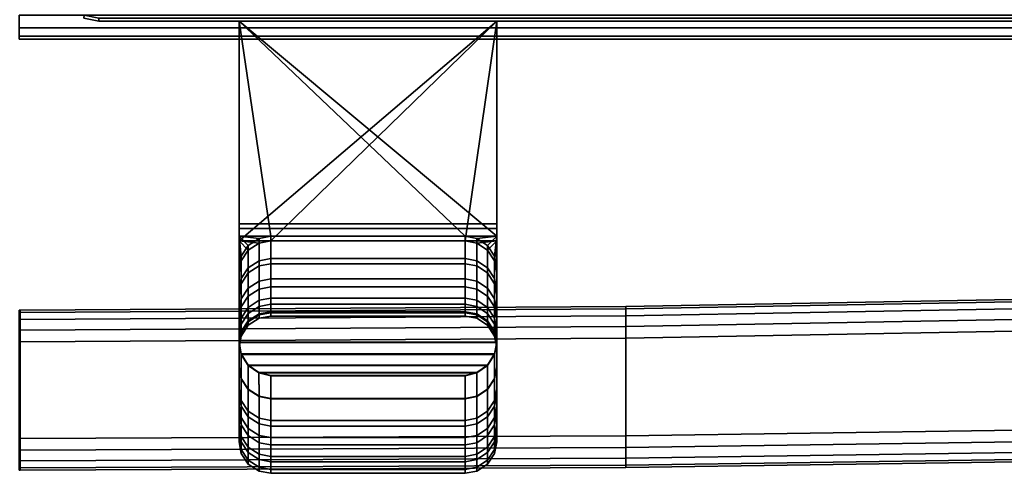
# Model space of a CAD drawing. Extents: x -17.9 to 17.9, y -15.4 to 14.9.
# Tile 6 of 9: x 0 to 4.8, y -15.4 to -13.2. Entities that reach past the tile are written whole.
import ezdxf

# ---------------------------------------------------------------- set-up
doc = ezdxf.new("R2010")
doc.units = 0
doc.linetypes.add('SOLIDLINE', pattern=[0])
for name, color, linetype in [('BSH_B36CT80SNB_SYMBOL___Doors', 7, 'SOLIDLINE'), ('BSH_B36CT80SNB_SYMBOL___Drawer', 7, 'SOLIDLINE'), ('BSH_B36CT80SNB_SYMBOL___Handle', 7, 'SOLIDLINE'), ('BSH_B36CT80SNB_SYMBOL___Handle_', 7, 'SOLIDLINE')]:
    doc.layers.add(name, color=color, linetype=linetype)

msp = doc.modelspace()

# ---------------------------------------------------------------- linework, layer by layer
at = {"layer": 'BSH_B36CT80SNB_SYMBOL___Doors', "color": 7}
for points in [[(0.317522, -13.175, 71.7809), (0.315946, -13.1891, 71.7093), (0.389134, -13.2037, 71.7093), (0.389134, -13.1891, 71.7825)], [(0.317522, -13.175, 27.5012), (0.389134, -13.1891, 27.4997), (0.389134, -13.2037, 27.5728), (0.315946, -13.1891, 27.5728)], [(0.389134, -13.2037, 71.7093), (0.315946, -13.1891, 71.7093), (0.315946, -13.1891, 27.5728), (0.389134, -13.2037, 27.5728)], [(17.7291, -13.1891, 27.4997), (17.7291, -13.2037, 27.5728), (0.389134, -13.2037, 27.5728), (0.389134, -13.1891, 27.4997)], [(0.389134, -13.1891, 71.7825), (0.389134, -13.2037, 71.7093), (17.7291, -13.2037, 71.7093), (17.7291, -13.1891, 71.7825)], [(17.7291, -13.2037, 27.5728), (17.7291, -13.2037, 71.7093), (0.389134, -13.2037, 71.7093), (0.389134, -13.2037, 27.5728)]]:
    msp.add_3dface(points, dxfattribs=at)
at = {"layer": 'BSH_B36CT80SNB_SYMBOL___Drawer', "color": 7}
for points in [[(-0.000751, -13.2356, 1.23129), (-0.000751, -13.1735, 1.18983), (17.7291, -13.1735, 1.18983), (17.7291, -13.2356, 1.23129)], [(-0.000751, -13.2356, 26.8263), (17.7291, -13.2356, 26.8263), (17.7291, -13.1735, 26.8678), (-0.000751, -13.1735, 26.8678)], [(-0.000751, -13.277, 1.29333), (-0.000751, -13.2356, 1.23129), (17.7291, -13.2356, 1.23129), (17.7291, -13.277, 1.29333)], [(-0.000751, -13.277, 26.7643), (17.7291, -13.277, 26.7643), (17.7291, -13.2356, 26.8263), (-0.000751, -13.2356, 26.8263)], [(-0.000751, -13.2916, 1.36652), (-0.000751, -13.277, 1.29333), (17.7291, -13.277, 1.29333), (17.7291, -13.2916, 1.36652)], [(-0.000751, -13.2916, 26.6911), (17.7291, -13.2916, 26.6911), (17.7291, -13.277, 26.7643), (-0.000751, -13.277, 26.7643)], [(17.7291, -13.2916, 1.36652), (13.647, -13.2916, 24.5729), (-0.000751, -13.2916, 26.6911)], [(-0.000751, -13.2916, 26.6911), (13.647, -13.2916, 24.5729), (13.647, -13.2916, 25.8184)], [(-0.000751, -13.2916, 26.6911), (13.647, -13.2916, 25.8184), (17.7291, -13.2916, 26.6911)], [(-0.000751, -13.2916, 1.36652), (17.7291, -13.2916, 1.36652), (-0.000751, -13.2916, 26.6911)]]:
    msp.add_3dface(points, dxfattribs=at)
at = {"layer": 'BSH_B36CT80SNB_SYMBOL___Handle', "color": 7}
for points in [[(1.07722, -13.2037, 34.238), (1.07722, -14.1979, 34.238), (1.07722, -14.2586, 36.3107), (1.07722, -13.2037, 36.3107)], [(2.34035, -13.2037, 34.238), (2.34035, -14.1979, 34.238), (1.07722, -14.1979, 34.238), (1.07722, -13.2037, 34.238)], [(2.34035, -14.2212, 65.038), (2.34035, -13.2037, 65.038), (1.07722, -13.2037, 65.038), (1.07722, -14.2212, 65.038)], [(1.07722, -13.2037, 62.9617), (1.07722, -14.2819, 62.9617), (1.07722, -14.2212, 65.038), (1.07722, -13.2037, 65.038)], [(2.34035, -13.2037, 62.9617), (1.23211, -14.2819, 62.9617), (1.07722, -14.2819, 62.9617)], [(2.34035, -13.2037, 62.9617), (1.07722, -14.2819, 62.9617), (1.07722, -13.2037, 62.9617)], [(1.07722, -13.2037, 36.3107), (1.07722, -14.2586, 36.3107), (1.23211, -14.2586, 36.3107)], [(1.07722, -13.2037, 36.3107), (1.23211, -14.2586, 36.3107), (2.18547, -14.2586, 36.3107)], [(1.07722, -13.2037, 36.3107), (2.18547, -14.2586, 36.3107), (2.34035, -14.2586, 36.3107)], [(1.07722, -13.2037, 36.3107), (2.34035, -14.2586, 36.3107), (2.34035, -13.2037, 36.3107)], [(2.34035, -13.2037, 62.9617), (2.18547, -14.2819, 62.9617), (1.23211, -14.2819, 62.9617)], [(2.34035, -13.2037, 62.9617), (2.34035, -14.2819, 62.9617), (2.18547, -14.2819, 62.9617)], [(2.34035, -14.1979, 34.238), (2.34035, -13.2037, 34.238), (2.34035, -13.2037, 36.3107), (2.34035, -14.2586, 36.3107)], [(2.34035, -13.2037, 65.038), (2.34035, -14.2212, 65.038), (2.34035, -14.2819, 62.9617), (2.34035, -13.2037, 62.9617)], [(2.34035, -14.1979, 34.238), (2.34035, -14.7791, 34.2758), (1.07722, -14.7791, 34.2758), (1.07722, -14.1979, 34.238)], [(1.07722, -14.1979, 34.238), (1.07722, -14.7791, 34.2758), (1.07722, -14.9007, 36.3107)], [(1.07722, -14.1979, 34.238), (1.07722, -14.9007, 36.3107), (1.07722, -14.4137, 36.3107)], [(1.07722, -14.1979, 34.238), (1.07722, -14.4137, 36.3107), (1.07722, -14.2586, 36.3107)], [(1.07722, -14.2212, 65.038), (1.07722, -14.7774, 65.0137), (2.34035, -14.7774, 65.0137), (2.34035, -14.2212, 65.038)], [(1.07722, -14.2819, 62.9617), (1.07722, -14.7774, 65.0137), (1.07722, -14.2212, 65.038)], [(2.34035, -14.2586, 36.3107), (2.34035, -14.7791, 34.2758), (2.34035, -14.1979, 34.238)], [(2.34035, -14.2212, 65.038), (2.34035, -14.7774, 65.0137), (2.34035, -14.8989, 62.9617)], [(2.34035, -14.2212, 65.038), (2.34035, -14.8989, 62.9617), (2.34035, -14.437, 62.9617)], [(2.34035, -14.2212, 65.038), (2.34035, -14.437, 62.9617), (2.34035, -14.2819, 62.9617)], [(1.0881, -14.3566, 36.3107), (1.12259, -14.304, 36.3107), (1.07722, -14.2586, 36.3107)], [(1.07722, -14.4137, 36.3107), (1.0881, -14.3566, 36.3107), (1.07722, -14.2586, 36.3107)], [(1.07722, -14.2586, 36.3107), (1.17509, -14.2695, 36.3107), (1.23211, -14.2586, 36.3107)], [(1.12259, -14.304, 36.3107), (1.17509, -14.2695, 36.3107), (1.07722, -14.2586, 36.3107)], [(1.17509, -14.2928, 62.9617), (1.12259, -14.3274, 62.9617), (1.07722, -14.2819, 62.9617)], [(1.07722, -14.2819, 62.9617), (1.0881, -14.3799, 62.9617), (1.07722, -14.437, 62.9617)], [(1.12259, -14.3274, 62.9617), (1.0881, -14.3799, 62.9617), (1.07722, -14.2819, 62.9617)], [(1.23211, -14.2819, 62.9617), (1.17509, -14.2928, 62.9617), (1.07722, -14.2819, 62.9617)], [(1.07722, -14.2819, 62.9617), (1.07722, -14.437, 62.9617), (1.07722, -14.8989, 62.9617)], [(1.07722, -14.2819, 62.9617), (1.07722, -14.8989, 62.9617), (1.07722, -14.7774, 65.0137)], [(1.12259, -14.4134, 38.2607), (1.17509, -14.3789, 38.2607), (1.17509, -14.2695, 36.3107), (1.12259, -14.304, 36.3107)], [(1.17509, -14.3789, 38.2607), (1.23211, -14.368, 38.2607), (1.23211, -14.2586, 36.3107), (1.17509, -14.2695, 36.3107)], [(1.17509, -14.2928, 62.9617), (1.23211, -14.2819, 62.9617), (1.23211, -14.3933, 60.7731), (1.17509, -14.4042, 60.7731)], [(2.18547, -14.368, 38.2607), (2.18547, -14.2586, 36.3107), (1.23211, -14.2586, 36.3107), (1.23211, -14.368, 38.2607)], [(1.23211, -14.3933, 60.7731), (1.23211, -14.2819, 62.9617), (2.18547, -14.2819, 62.9617), (2.18547, -14.3933, 60.7731)], [(2.18547, -14.368, 38.2607), (2.24248, -14.3789, 38.2607), (2.24248, -14.2695, 36.3107), (2.18547, -14.2586, 36.3107)], [(2.34035, -14.2586, 36.3107), (2.18547, -14.2586, 36.3107), (2.24248, -14.2695, 36.3107)], [(2.18547, -14.2819, 62.9617), (2.24248, -14.2928, 62.9617), (2.24248, -14.4042, 60.7731), (2.18547, -14.3933, 60.7731)], [(2.34035, -14.2819, 62.9617), (2.24248, -14.2928, 62.9617), (2.18547, -14.2819, 62.9617)], [(2.24248, -14.2695, 36.3107), (2.29498, -14.304, 36.3107), (2.34035, -14.2586, 36.3107)], [(2.24248, -14.3789, 38.2607), (2.29498, -14.4134, 38.2607), (2.29498, -14.304, 36.3107), (2.24248, -14.2695, 36.3107)], [(2.34035, -14.2819, 62.9617), (2.29498, -14.3274, 62.9617), (2.24248, -14.2928, 62.9617)], [(2.29498, -14.304, 36.3107), (2.32947, -14.3566, 36.3107), (2.34035, -14.2586, 36.3107)], [(2.32947, -14.3799, 62.9617), (2.29498, -14.3274, 62.9617), (2.34035, -14.2819, 62.9617)], [(2.32947, -14.3566, 36.3107), (2.34035, -14.4137, 36.3107), (2.34035, -14.2586, 36.3107)], [(2.34035, -14.2819, 62.9617), (2.34035, -14.437, 62.9617), (2.32947, -14.3799, 62.9617)], [(2.34035, -14.2586, 36.3107), (2.34035, -14.4137, 36.3107), (2.34035, -14.9007, 36.3107)], [(2.34035, -14.2586, 36.3107), (2.34035, -14.9007, 36.3107), (2.34035, -14.7791, 34.2758)], [(1.0881, -14.466, 38.2607), (1.12259, -14.4134, 38.2607), (1.12259, -14.304, 36.3107), (1.0881, -14.3566, 36.3107)], [(1.0881, -14.3799, 62.9617), (1.12259, -14.3274, 62.9617), (1.12259, -14.4387, 60.7731), (1.0881, -14.4913, 60.7731)], [(1.12259, -14.3274, 62.9617), (1.17509, -14.2928, 62.9617), (1.17509, -14.4042, 60.7731), (1.12259, -14.4387, 60.7731)], [(2.24248, -14.2928, 62.9617), (2.29498, -14.3274, 62.9617), (2.29498, -14.4387, 60.7731), (2.24248, -14.4042, 60.7731)], [(2.29498, -14.4134, 38.2607), (2.32947, -14.466, 38.2607), (2.32947, -14.3566, 36.3107), (2.29498, -14.304, 36.3107)], [(2.29498, -14.3274, 62.9617), (2.32947, -14.3799, 62.9617), (2.32947, -14.4913, 60.7731), (2.29498, -14.4387, 60.7731)], [(1.07722, -14.5231, 38.2607), (1.0881, -14.466, 38.2607), (1.0881, -14.3566, 36.3107), (1.07722, -14.4137, 36.3107)], [(1.07722, -14.437, 62.9617), (1.0881, -14.3799, 62.9617), (1.0881, -14.4913, 60.7731), (1.07722, -14.5484, 60.7731)], [(1.12259, -14.5129, 40.7927), (1.17509, -14.4784, 40.7927), (1.17509, -14.3789, 38.2607), (1.12259, -14.4134, 38.2607)], [(1.17509, -14.4784, 40.7927), (1.23211, -14.4675, 40.7927), (1.23211, -14.368, 38.2607), (1.17509, -14.3789, 38.2607)], [(1.23211, -14.368, 38.2607), (1.23211, -14.4675, 40.7927), (2.18547, -14.4675, 40.7927), (2.18547, -14.368, 38.2607)], [(2.18547, -14.4675, 40.7927), (2.24248, -14.4784, 40.7927), (2.24248, -14.3789, 38.2607), (2.18547, -14.368, 38.2607)], [(2.24248, -14.4784, 40.7927), (2.29498, -14.5129, 40.7927), (2.29498, -14.4134, 38.2607), (2.24248, -14.3789, 38.2607)], [(2.32947, -14.466, 38.2607), (2.34035, -14.5231, 38.2607), (2.34035, -14.4137, 36.3107), (2.32947, -14.3566, 36.3107)], [(2.32947, -14.3799, 62.9617), (2.34035, -14.437, 62.9617), (2.34035, -14.5484, 60.7731), (2.32947, -14.4913, 60.7731)], [(1.07722, -14.5231, 38.2607), (1.07722, -14.4137, 36.3107), (1.07722, -14.9007, 36.3107), (1.07722, -15.0074, 38.2607)], [(1.0881, -14.5655, 40.7927), (1.12259, -14.5129, 40.7927), (1.12259, -14.4134, 38.2607), (1.0881, -14.466, 38.2607)], [(1.12259, -14.4387, 60.7731), (1.17509, -14.4042, 60.7731), (1.17509, -14.5174, 57.8533), (1.12259, -14.552, 57.8533)], [(1.17509, -14.4042, 60.7731), (1.23211, -14.3933, 60.7731), (1.23211, -14.5066, 57.8533), (1.17509, -14.5174, 57.8533)], [(2.18547, -14.3933, 60.7731), (2.18547, -14.5066, 57.8533), (1.23211, -14.5066, 57.8533), (1.23211, -14.3933, 60.7731)], [(2.18547, -14.3933, 60.7731), (2.24248, -14.4042, 60.7731), (2.24248, -14.5174, 57.8533), (2.18547, -14.5066, 57.8533)], [(2.24248, -14.4042, 60.7731), (2.29498, -14.4387, 60.7731), (2.29498, -14.552, 57.8533), (2.24248, -14.5174, 57.8533)], [(2.29498, -14.5129, 40.7927), (2.32947, -14.5655, 40.7927), (2.32947, -14.466, 38.2607), (2.29498, -14.4134, 38.2607)], [(2.34035, -15.0074, 38.2607), (2.34035, -14.9007, 36.3107), (2.34035, -14.4137, 36.3107), (2.34035, -14.5231, 38.2607)], [(1.07722, -15.0352, 60.7731), (1.07722, -14.8989, 62.9617), (1.07722, -14.437, 62.9617), (1.07722, -14.5484, 60.7731)], [(1.07722, -14.6226, 40.7927), (1.0881, -14.5655, 40.7927), (1.0881, -14.466, 38.2607), (1.07722, -14.5231, 38.2607)], [(1.0881, -14.4913, 60.7731), (1.12259, -14.4387, 60.7731), (1.12259, -14.552, 57.8533), (1.0881, -14.6045, 57.8533)], [(1.12259, -14.6074, 43.2543), (1.17509, -14.5729, 43.2543), (1.17509, -14.4784, 40.7927), (1.12259, -14.5129, 40.7927)], [(1.17509, -14.5729, 43.2543), (1.23211, -14.562, 43.2543), (1.23211, -14.4675, 40.7927), (1.17509, -14.4784, 40.7927)], [(2.18547, -14.562, 43.2543), (2.18547, -14.4675, 40.7927), (1.23211, -14.4675, 40.7927), (1.23211, -14.562, 43.2543)], [(2.18547, -14.562, 43.2543), (2.24248, -14.5729, 43.2543), (2.24248, -14.4784, 40.7927), (2.18547, -14.4675, 40.7927)], [(2.24248, -14.5729, 43.2543), (2.29498, -14.6074, 43.2543), (2.29498, -14.5129, 40.7927), (2.24248, -14.4784, 40.7927)], [(2.29498, -14.4387, 60.7731), (2.32947, -14.4913, 60.7731), (2.32947, -14.6045, 57.8533), (2.29498, -14.552, 57.8533)], [(2.32947, -14.5655, 40.7927), (2.34035, -14.6226, 40.7927), (2.34035, -14.5231, 38.2607), (2.32947, -14.466, 38.2607)], [(2.34035, -14.5484, 60.7731), (2.34035, -14.437, 62.9617), (2.34035, -14.8989, 62.9617), (2.34035, -15.0352, 60.7731)], [(1.07722, -14.5484, 60.7731), (1.0881, -14.4913, 60.7731), (1.0881, -14.6045, 57.8533), (1.07722, -14.6615, 57.8533)], [(1.07722, -15.0074, 38.2607), (1.07722, -15.0914, 40.7927), (1.07722, -14.6226, 40.7927), (1.07722, -14.5231, 38.2607)], [(1.0881, -14.6599, 43.2543), (1.12259, -14.6074, 43.2543), (1.12259, -14.5129, 40.7927), (1.0881, -14.5655, 40.7927)], [(1.12259, -14.552, 57.8533), (1.17509, -14.5174, 57.8533), (1.17509, -14.6032, 54.9335), (1.12259, -14.6377, 54.9335)], [(1.17509, -14.5174, 57.8533), (1.23211, -14.5066, 57.8533), (1.23211, -14.5923, 54.9335), (1.17509, -14.6032, 54.9335)], [(2.18547, -14.5066, 57.8533), (2.18547, -14.5923, 54.9335), (1.23211, -14.5923, 54.9335), (1.23211, -14.5066, 57.8533)], [(2.18547, -14.5066, 57.8533), (2.24248, -14.5174, 57.8533), (2.24248, -14.6032, 54.9335), (2.18547, -14.5923, 54.9335)], [(2.24248, -14.5174, 57.8533), (2.29498, -14.552, 57.8533), (2.29498, -14.6377, 54.9335), (2.24248, -14.6032, 54.9335)], [(2.29498, -14.6074, 43.2543), (2.32947, -14.6599, 43.2543), (2.32947, -14.5655, 40.7927), (2.29498, -14.5129, 40.7927)], [(2.32947, -14.4913, 60.7731), (2.34035, -14.5484, 60.7731), (2.34035, -14.6615, 57.8533), (2.32947, -14.6045, 57.8533)], [(2.34035, -14.5231, 38.2607), (2.34035, -14.6226, 40.7927), (2.34035, -15.0914, 40.7927), (2.34035, -15.0074, 38.2607)], [(1.07722, -14.5484, 60.7731), (1.07722, -14.6615, 57.8533), (1.07722, -15.1271, 57.8533), (1.07722, -15.0352, 60.7731)], [(1.07722, -14.7169, 43.2543), (1.0881, -14.6599, 43.2543), (1.0881, -14.5655, 40.7927), (1.07722, -14.6226, 40.7927)], [(1.0881, -14.6045, 57.8533), (1.12259, -14.552, 57.8533), (1.12259, -14.6377, 54.9335), (1.0881, -14.6902, 54.9335)], [(1.12259, -14.674, 46.1741), (1.17509, -14.6395, 46.1741), (1.17509, -14.5729, 43.2543), (1.12259, -14.6074, 43.2543)], [(1.17509, -14.6395, 46.1741), (1.23211, -14.6286, 46.1741), (1.23211, -14.562, 43.2543), (1.17509, -14.5729, 43.2543)], [(2.18547, -14.6286, 46.1741), (2.18547, -14.562, 43.2543), (1.23211, -14.562, 43.2543), (1.23211, -14.6286, 46.1741)], [(2.18547, -14.6286, 46.1741), (2.24248, -14.6395, 46.1741), (2.24248, -14.5729, 43.2543), (2.18547, -14.562, 43.2543)], [(2.24248, -14.6395, 46.1741), (2.29498, -14.674, 46.1741), (2.29498, -14.6074, 43.2543), (2.24248, -14.5729, 43.2543)], [(2.29498, -14.552, 57.8533), (2.32947, -14.6045, 57.8533), (2.32947, -14.6902, 54.9335), (2.29498, -14.6377, 54.9335)], [(2.32947, -14.6599, 43.2543), (2.34035, -14.7169, 43.2543), (2.34035, -14.6226, 40.7927), (2.32947, -14.5655, 40.7927)], [(2.34035, -15.0352, 60.7731), (2.34035, -15.1271, 57.8533), (2.34035, -14.6615, 57.8533), (2.34035, -14.5484, 60.7731)], [(1.07722, -14.6615, 57.8533), (1.0881, -14.6045, 57.8533), (1.0881, -14.6902, 54.9335), (1.07722, -14.7472, 54.9335)], [(1.07722, -14.7169, 43.2543), (1.07722, -14.6226, 40.7927), (1.07722, -15.0914, 40.7927), (1.07722, -15.1833, 43.2543)], [(1.0881, -14.7265, 46.1741), (1.12259, -14.674, 46.1741), (1.12259, -14.6074, 43.2543), (1.0881, -14.6599, 43.2543)], [(1.12259, -14.6377, 54.9335), (1.17509, -14.6032, 54.9335), (1.17509, -14.6446, 52.0137), (1.12259, -14.6791, 52.0137)], [(1.17509, -14.6032, 54.9335), (1.23211, -14.5923, 54.9335), (1.23211, -14.6337, 52.0137), (1.17509, -14.6446, 52.0137)], [(2.18547, -14.5923, 54.9335), (2.18547, -14.6337, 52.0137), (1.23211, -14.6337, 52.0137), (1.23211, -14.5923, 54.9335)], [(2.18547, -14.5923, 54.9335), (2.24248, -14.6032, 54.9335), (2.24248, -14.6446, 52.0137), (2.18547, -14.6337, 52.0137)], [(2.24248, -14.6032, 54.9335), (2.29498, -14.6377, 54.9335), (2.29498, -14.6791, 52.0137), (2.24248, -14.6446, 52.0137)], [(2.29498, -14.674, 46.1741), (2.32947, -14.7265, 46.1741), (2.32947, -14.6599, 43.2543), (2.29498, -14.6074, 43.2543)], [(2.32947, -14.6045, 57.8533), (2.34035, -14.6615, 57.8533), (2.34035, -14.7472, 54.9335), (2.32947, -14.6902, 54.9335)], [(2.34035, -15.1833, 43.2543), (2.34035, -15.0914, 40.7927), (2.34035, -14.6226, 40.7927), (2.34035, -14.7169, 43.2543)], [(1.07722, -14.7835, 46.1741), (1.0881, -14.7265, 46.1741), (1.0881, -14.6599, 43.2543), (1.07722, -14.7169, 43.2543)], [(1.07722, -14.6615, 57.8533), (1.07722, -14.7472, 54.9335), (1.07722, -15.2094, 54.9335), (1.07722, -15.1271, 57.8533)], [(1.0881, -14.6902, 54.9335), (1.12259, -14.6377, 54.9335), (1.12259, -14.6791, 52.0137), (1.0881, -14.7316, 52.0137)], [(1.0881, -14.7481, 49.0939), (1.12259, -14.6955, 49.0939), (1.12259, -14.674, 46.1741), (1.0881, -14.7265, 46.1741)], [(1.12259, -14.6955, 49.0939), (1.17509, -14.6611, 49.0939), (1.17509, -14.6395, 46.1741), (1.12259, -14.674, 46.1741)], [(1.12259, -14.6791, 52.0137), (1.17509, -14.6446, 52.0137), (1.17509, -14.6611, 49.0939), (1.12259, -14.6955, 49.0939)], [(1.17509, -14.6611, 49.0939), (1.23211, -14.6502, 49.0939), (1.23211, -14.6286, 46.1741), (1.17509, -14.6395, 46.1741)], [(1.17509, -14.6446, 52.0137), (1.23211, -14.6337, 52.0137), (1.23211, -14.6502, 49.0939), (1.17509, -14.6611, 49.0939)], [(2.18547, -14.6502, 49.0939), (2.18547, -14.6286, 46.1741), (1.23211, -14.6286, 46.1741), (1.23211, -14.6502, 49.0939)], [(2.18547, -14.6337, 52.0137), (2.18547, -14.6502, 49.0939), (1.23211, -14.6502, 49.0939), (1.23211, -14.6337, 52.0137)], [(2.18547, -14.6502, 49.0939), (2.24248, -14.6611, 49.0939), (2.24248, -14.6395, 46.1741), (2.18547, -14.6286, 46.1741)], [(2.18547, -14.6337, 52.0137), (2.24248, -14.6446, 52.0137), (2.24248, -14.6611, 49.0939), (2.18547, -14.6502, 49.0939)], [(2.24248, -14.6611, 49.0939), (2.29498, -14.6955, 49.0939), (2.29498, -14.674, 46.1741), (2.24248, -14.6395, 46.1741)], [(2.24248, -14.6446, 52.0137), (2.29498, -14.6791, 52.0137), (2.29498, -14.6955, 49.0939), (2.24248, -14.6611, 49.0939)], [(2.29498, -14.6377, 54.9335), (2.32947, -14.6902, 54.9335), (2.32947, -14.7316, 52.0137), (2.29498, -14.6791, 52.0137)], [(2.29498, -14.6955, 49.0939), (2.32947, -14.7481, 49.0939), (2.32947, -14.7265, 46.1741), (2.29498, -14.674, 46.1741)], [(2.32947, -14.7265, 46.1741), (2.34035, -14.7835, 46.1741), (2.34035, -14.7169, 43.2543), (2.32947, -14.6599, 43.2543)], [(2.34035, -15.1271, 57.8533), (2.34035, -15.2094, 54.9335), (2.34035, -14.7472, 54.9335), (2.34035, -14.6615, 57.8533)], [(1.07722, -14.7472, 54.9335), (1.0881, -14.6902, 54.9335), (1.0881, -14.7316, 52.0137), (1.07722, -14.7886, 52.0137)], [(1.07722, -14.7835, 46.1741), (1.07722, -14.7169, 43.2543), (1.07722, -15.1833, 43.2543), (1.07722, -15.2474, 46.1741)], [(1.0881, -14.7316, 52.0137), (1.12259, -14.6791, 52.0137), (1.12259, -14.6955, 49.0939), (1.0881, -14.7481, 49.0939)], [(2.29498, -14.6791, 52.0137), (2.32947, -14.7316, 52.0137), (2.32947, -14.7481, 49.0939), (2.29498, -14.6955, 49.0939)], [(2.32947, -14.6902, 54.9335), (2.34035, -14.7472, 54.9335), (2.34035, -14.7886, 52.0137), (2.32947, -14.7316, 52.0137)], [(2.34035, -15.2474, 46.1741), (2.34035, -15.1833, 43.2543), (2.34035, -14.7169, 43.2543), (2.34035, -14.7835, 46.1741)], [(1.07722, -14.8051, 49.0939), (1.0881, -14.7481, 49.0939), (1.0881, -14.7265, 46.1741), (1.07722, -14.7835, 46.1741)], [(1.07722, -14.7886, 52.0137), (1.0881, -14.7316, 52.0137), (1.0881, -14.7481, 49.0939), (1.07722, -14.8051, 49.0939)], [(1.07722, -14.7472, 54.9335), (1.07722, -14.7886, 52.0137), (1.07722, -15.2475, 52.0137), (1.07722, -15.2094, 54.9335)], [(2.32947, -14.7481, 49.0939), (2.34035, -14.8051, 49.0939), (2.34035, -14.7835, 46.1741), (2.32947, -14.7265, 46.1741)], [(2.32947, -14.7316, 52.0137), (2.34035, -14.7886, 52.0137), (2.34035, -14.8051, 49.0939), (2.32947, -14.7481, 49.0939)], [(2.34035, -15.2094, 54.9335), (2.34035, -15.2475, 52.0137), (2.34035, -14.7886, 52.0137), (2.34035, -14.7472, 54.9335)], [(1.07722, -14.7774, 65.0137), (1.08798, -14.8361, 65.0008), (2.32959, -14.8361, 65.0008), (2.34035, -14.7774, 65.0137)], [(1.07722, -14.8989, 62.9617), (1.0881, -14.956, 62.9617), (1.08798, -14.8361, 65.0008), (1.07722, -14.7774, 65.0137)], [(2.34035, -14.7791, 34.2758), (2.32961, -14.8381, 34.29), (1.08796, -14.8381, 34.29), (1.07722, -14.7791, 34.2758)], [(1.07722, -14.7791, 34.2758), (1.08796, -14.8381, 34.29), (1.0881, -14.9578, 36.3107), (1.07722, -14.9007, 36.3107)], [(1.07722, -14.8051, 49.0939), (1.07722, -14.7835, 46.1741), (1.07722, -15.2474, 46.1741), (1.07722, -15.2665, 49.0939)], [(1.07722, -14.7886, 52.0137), (1.07722, -14.8051, 49.0939), (1.07722, -15.2665, 49.0939), (1.07722, -15.2475, 52.0137)], [(2.34035, -14.7774, 65.0137), (2.32959, -14.8361, 65.0008), (2.32947, -14.956, 62.9617), (2.34035, -14.8989, 62.9617)], [(2.34035, -14.9007, 36.3107), (2.32947, -14.9578, 36.3107), (2.32961, -14.8381, 34.29), (2.34035, -14.7791, 34.2758)], [(2.34035, -15.2665, 49.0939), (2.34035, -15.2474, 46.1741), (2.34035, -14.7835, 46.1741), (2.34035, -14.8051, 49.0939)], [(2.34035, -15.2475, 52.0137), (2.34035, -15.2665, 49.0939), (2.34035, -14.8051, 49.0939), (2.34035, -14.7886, 52.0137)], [(2.32961, -14.8381, 34.29), (2.29578, -14.8922, 34.3263), (1.12179, -14.8922, 34.3263), (1.08796, -14.8381, 34.29)], [(1.08796, -14.8381, 34.29), (1.12179, -14.8922, 34.3263), (1.12259, -15.0103, 36.3107), (1.0881, -14.9578, 36.3107)], [(1.08798, -14.8361, 65.0008), (1.12193, -14.8903, 64.9655), (2.29564, -14.8903, 64.9655), (2.32959, -14.8361, 65.0008)], [(1.0881, -14.956, 62.9617), (1.12259, -15.0086, 62.9617), (1.12193, -14.8903, 64.9655), (1.08798, -14.8361, 65.0008)], [(2.32959, -14.8361, 65.0008), (2.29564, -14.8903, 64.9655), (2.29498, -15.0086, 62.9617), (2.32947, -14.956, 62.9617)], [(2.32947, -14.9578, 36.3107), (2.29498, -15.0103, 36.3107), (2.29578, -14.8922, 34.3263), (2.32961, -14.8381, 34.29)], [(1.07722, -15.0352, 60.7731), (1.0881, -15.0922, 60.7731), (1.0881, -14.956, 62.9617), (1.07722, -14.8989, 62.9617)], [(1.07722, -14.9007, 36.3107), (1.0881, -14.9578, 36.3107), (1.0881, -15.0644, 38.2607), (1.07722, -15.0074, 38.2607)], [(2.29578, -14.8922, 34.3263), (2.24372, -14.9292, 34.3791), (1.17385, -14.9292, 34.3791), (1.12179, -14.8922, 34.3263)], [(1.12179, -14.8922, 34.3263), (1.17385, -14.9292, 34.3791), (1.17509, -15.0449, 36.3107), (1.12259, -15.0103, 36.3107)], [(1.12193, -14.8903, 64.9655), (1.17407, -14.9273, 64.9134), (2.2435, -14.9273, 64.9134), (2.29564, -14.8903, 64.9655)], [(1.12259, -15.0086, 62.9617), (1.17509, -15.0431, 62.9617), (1.17407, -14.9273, 64.9134), (1.12193, -14.8903, 64.9655)], [(2.29564, -14.8903, 64.9655), (2.2435, -14.9273, 64.9134), (2.24248, -15.0431, 62.9617), (2.29498, -15.0086, 62.9617)], [(2.29498, -15.0103, 36.3107), (2.24248, -15.0449, 36.3107), (2.24372, -14.9292, 34.3791), (2.29578, -14.8922, 34.3263)], [(2.34035, -14.8989, 62.9617), (2.32947, -14.956, 62.9617), (2.32947, -15.0922, 60.7731), (2.34035, -15.0352, 60.7731)], [(2.34035, -15.0074, 38.2607), (2.32947, -15.0644, 38.2607), (2.32947, -14.9578, 36.3107), (2.34035, -14.9007, 36.3107)], [(1.0881, -15.0922, 60.7731), (1.12259, -15.1448, 60.7731), (1.12259, -15.0086, 62.9617), (1.0881, -14.956, 62.9617)], [(1.0881, -14.9578, 36.3107), (1.12259, -15.0103, 36.3107), (1.12259, -15.117, 38.2607), (1.0881, -15.0644, 38.2607)], [(2.24372, -14.9292, 34.3791), (2.18547, -14.9433, 34.4364), (1.23211, -14.9433, 34.4364), (1.17385, -14.9292, 34.3791)], [(1.17385, -14.9292, 34.3791), (1.23211, -14.9433, 34.4364), (1.23211, -15.0558, 36.3107), (1.17509, -15.0449, 36.3107)], [(1.17407, -14.9273, 64.9134), (1.23211, -14.9415, 64.8565), (2.18547, -14.9415, 64.8565), (2.2435, -14.9273, 64.9134)], [(1.17509, -15.0431, 62.9617), (1.23211, -15.054, 62.9617), (1.23211, -14.9415, 64.8565), (1.17407, -14.9273, 64.9134)], [(1.23211, -15.054, 62.9617), (2.18547, -15.054, 62.9617), (2.18547, -14.9415, 64.8565), (1.23211, -14.9415, 64.8565)], [(1.23211, -15.0558, 36.3107), (1.23211, -14.9433, 34.4364), (2.18547, -14.9433, 34.4364), (2.18547, -15.0558, 36.3107)], [(2.2435, -14.9273, 64.9134), (2.18547, -14.9415, 64.8565), (2.18547, -15.054, 62.9617), (2.24248, -15.0431, 62.9617)], [(2.24248, -15.0449, 36.3107), (2.18547, -15.0558, 36.3107), (2.18547, -14.9433, 34.4364), (2.24372, -14.9292, 34.3791)], [(2.32947, -14.956, 62.9617), (2.29498, -15.0086, 62.9617), (2.29498, -15.1448, 60.7731), (2.32947, -15.0922, 60.7731)], [(2.32947, -15.0644, 38.2607), (2.29498, -15.117, 38.2607), (2.29498, -15.0103, 36.3107), (2.32947, -14.9578, 36.3107)], [(1.07722, -15.0074, 38.2607), (1.0881, -15.0644, 38.2607), (1.0881, -15.1484, 40.7927), (1.07722, -15.0914, 40.7927)], [(1.12259, -15.1448, 60.7731), (1.17509, -15.1793, 60.7731), (1.17509, -15.0431, 62.9617), (1.12259, -15.0086, 62.9617)], [(1.12259, -15.0103, 36.3107), (1.17509, -15.0449, 36.3107), (1.17509, -15.1515, 38.2607), (1.12259, -15.117, 38.2607)], [(2.29498, -15.0086, 62.9617), (2.24248, -15.0431, 62.9617), (2.24248, -15.1793, 60.7731), (2.29498, -15.1448, 60.7731)], [(2.29498, -15.117, 38.2607), (2.24248, -15.1515, 38.2607), (2.24248, -15.0449, 36.3107), (2.29498, -15.0103, 36.3107)], [(2.34035, -15.0914, 40.7927), (2.32947, -15.1484, 40.7927), (2.32947, -15.0644, 38.2607), (2.34035, -15.0074, 38.2607)], [(1.07722, -15.1271, 57.8533), (1.0881, -15.1841, 57.8533), (1.0881, -15.0922, 60.7731), (1.07722, -15.0352, 60.7731)], [(1.17509, -15.1793, 60.7731), (1.23211, -15.1902, 60.7731), (1.23211, -15.054, 62.9617), (1.17509, -15.0431, 62.9617)], [(1.17509, -15.0449, 36.3107), (1.23211, -15.0558, 36.3107), (1.23211, -15.1624, 38.2607), (1.17509, -15.1515, 38.2607)], [(2.18547, -15.1902, 60.7731), (2.18547, -15.054, 62.9617), (1.23211, -15.054, 62.9617), (1.23211, -15.1902, 60.7731)], [(1.23211, -15.1624, 38.2607), (1.23211, -15.0558, 36.3107), (2.18547, -15.0558, 36.3107), (2.18547, -15.1624, 38.2607)], [(2.24248, -15.0431, 62.9617), (2.18547, -15.054, 62.9617), (2.18547, -15.1902, 60.7731), (2.24248, -15.1793, 60.7731)], [(2.24248, -15.1515, 38.2607), (2.18547, -15.1624, 38.2607), (2.18547, -15.0558, 36.3107), (2.24248, -15.0449, 36.3107)], [(2.34035, -15.0352, 60.7731), (2.32947, -15.0922, 60.7731), (2.32947, -15.1841, 57.8533), (2.34035, -15.1271, 57.8533)], [(1.07722, -15.0914, 40.7927), (1.0881, -15.1484, 40.7927), (1.0881, -15.2404, 43.2543), (1.07722, -15.1833, 43.2543)], [(1.0881, -15.0644, 38.2607), (1.12259, -15.117, 38.2607), (1.12259, -15.201, 40.7927), (1.0881, -15.1484, 40.7927)], [(1.0881, -15.1841, 57.8533), (1.12259, -15.2367, 57.8533), (1.12259, -15.1448, 60.7731), (1.0881, -15.0922, 60.7731)], [(2.32947, -15.1484, 40.7927), (2.29498, -15.201, 40.7927), (2.29498, -15.117, 38.2607), (2.32947, -15.0644, 38.2607)], [(2.32947, -15.0922, 60.7731), (2.29498, -15.1448, 60.7731), (2.29498, -15.2367, 57.8533), (2.32947, -15.1841, 57.8533)], [(2.34035, -15.1833, 43.2543), (2.32947, -15.2404, 43.2543), (2.32947, -15.1484, 40.7927), (2.34035, -15.0914, 40.7927)], [(1.07722, -15.2094, 54.9335), (1.0881, -15.2664, 54.9335), (1.0881, -15.1841, 57.8533), (1.07722, -15.1271, 57.8533)], [(1.0881, -15.1484, 40.7927), (1.12259, -15.201, 40.7927), (1.12259, -15.2929, 43.2543), (1.0881, -15.2404, 43.2543)], [(1.12259, -15.117, 38.2607), (1.17509, -15.1515, 38.2607), (1.17509, -15.2355, 40.7927), (1.12259, -15.201, 40.7927)], [(1.12259, -15.2367, 57.8533), (1.17509, -15.2712, 57.8533), (1.17509, -15.1793, 60.7731), (1.12259, -15.1448, 60.7731)], [(1.17509, -15.1515, 38.2607), (1.23211, -15.1624, 38.2607), (1.23211, -15.2464, 40.7927), (1.17509, -15.2355, 40.7927)], [(2.24248, -15.2355, 40.7927), (2.18547, -15.2464, 40.7927), (2.18547, -15.1624, 38.2607), (2.24248, -15.1515, 38.2607)], [(2.29498, -15.201, 40.7927), (2.24248, -15.2355, 40.7927), (2.24248, -15.1515, 38.2607), (2.29498, -15.117, 38.2607)], [(2.29498, -15.1448, 60.7731), (2.24248, -15.1793, 60.7731), (2.24248, -15.2712, 57.8533), (2.29498, -15.2367, 57.8533)], [(2.32947, -15.2404, 43.2543), (2.29498, -15.2929, 43.2543), (2.29498, -15.201, 40.7927), (2.32947, -15.1484, 40.7927)], [(2.34035, -15.1271, 57.8533), (2.32947, -15.1841, 57.8533), (2.32947, -15.2664, 54.9335), (2.34035, -15.2094, 54.9335)], [(1.07722, -15.1833, 43.2543), (1.0881, -15.2404, 43.2543), (1.0881, -15.3045, 46.1741), (1.07722, -15.2474, 46.1741)], [(1.0881, -15.2664, 54.9335), (1.12259, -15.319, 54.9335), (1.12259, -15.2367, 57.8533), (1.0881, -15.1841, 57.8533)], [(1.12259, -15.201, 40.7927), (1.17509, -15.2355, 40.7927), (1.17509, -15.3274, 43.2543), (1.12259, -15.2929, 43.2543)], [(1.17509, -15.2712, 57.8533), (1.23211, -15.2821, 57.8533), (1.23211, -15.1902, 60.7731), (1.17509, -15.1793, 60.7731)], [(2.18547, -15.1624, 38.2607), (2.18547, -15.2464, 40.7927), (1.23211, -15.2464, 40.7927), (1.23211, -15.1624, 38.2607)], [(1.23211, -15.1902, 60.7731), (1.23211, -15.2821, 57.8533), (2.18547, -15.2821, 57.8533), (2.18547, -15.1902, 60.7731)], [(2.24248, -15.1793, 60.7731), (2.18547, -15.1902, 60.7731), (2.18547, -15.2821, 57.8533), (2.24248, -15.2712, 57.8533)], [(2.29498, -15.2929, 43.2543), (2.24248, -15.3274, 43.2543), (2.24248, -15.2355, 40.7927), (2.29498, -15.201, 40.7927)], [(2.32947, -15.1841, 57.8533), (2.29498, -15.2367, 57.8533), (2.29498, -15.319, 54.9335), (2.32947, -15.2664, 54.9335)], [(2.34035, -15.2474, 46.1741), (2.32947, -15.3045, 46.1741), (2.32947, -15.2404, 43.2543), (2.34035, -15.1833, 43.2543)], [(1.07722, -15.2475, 52.0137), (1.0881, -15.3045, 52.0137), (1.0881, -15.2664, 54.9335), (1.07722, -15.2094, 54.9335)], [(1.07722, -15.2474, 46.1741), (1.0881, -15.3045, 46.1741), (1.0881, -15.3235, 49.0939), (1.07722, -15.2665, 49.0939)], [(1.07722, -15.2665, 49.0939), (1.0881, -15.3235, 49.0939), (1.0881, -15.3045, 52.0137), (1.07722, -15.2475, 52.0137)], [(1.0881, -15.2404, 43.2543), (1.12259, -15.2929, 43.2543), (1.12259, -15.357, 46.1741), (1.0881, -15.3045, 46.1741)], [(1.12259, -15.319, 54.9335), (1.17509, -15.3535, 54.9335), (1.17509, -15.2712, 57.8533), (1.12259, -15.2367, 57.8533)], [(1.17509, -15.2355, 40.7927), (1.23211, -15.2464, 40.7927), (1.23211, -15.3383, 43.2543), (1.17509, -15.3274, 43.2543)], [(1.23211, -15.3383, 43.2543), (1.23211, -15.2464, 40.7927), (2.18547, -15.2464, 40.7927), (2.18547, -15.3383, 43.2543)], [(2.24248, -15.3274, 43.2543), (2.18547, -15.3383, 43.2543), (2.18547, -15.2464, 40.7927), (2.24248, -15.2355, 40.7927)], [(2.29498, -15.2367, 57.8533), (2.24248, -15.2712, 57.8533), (2.24248, -15.3535, 54.9335), (2.29498, -15.319, 54.9335)], [(2.32947, -15.3045, 46.1741), (2.29498, -15.357, 46.1741), (2.29498, -15.2929, 43.2543), (2.32947, -15.2404, 43.2543)], [(2.34035, -15.2094, 54.9335), (2.32947, -15.2664, 54.9335), (2.32947, -15.3045, 52.0137), (2.34035, -15.2475, 52.0137)], [(2.34035, -15.2665, 49.0939), (2.32947, -15.3235, 49.0939), (2.32947, -15.3045, 46.1741), (2.34035, -15.2474, 46.1741)], [(2.34035, -15.2475, 52.0137), (2.32947, -15.3045, 52.0137), (2.32947, -15.3235, 49.0939), (2.34035, -15.2665, 49.0939)], [(1.0881, -15.3045, 52.0137), (1.12259, -15.357, 52.0137), (1.12259, -15.319, 54.9335), (1.0881, -15.2664, 54.9335)], [(1.12259, -15.2929, 43.2543), (1.17509, -15.3274, 43.2543), (1.17509, -15.3915, 46.1741), (1.12259, -15.357, 46.1741)], [(1.17509, -15.3535, 54.9335), (1.23211, -15.3643, 54.9335), (1.23211, -15.2821, 57.8533), (1.17509, -15.2712, 57.8533)], [(1.23211, -15.2821, 57.8533), (1.23211, -15.3643, 54.9335), (2.18547, -15.3643, 54.9335), (2.18547, -15.2821, 57.8533)], [(2.24248, -15.2712, 57.8533), (2.18547, -15.2821, 57.8533), (2.18547, -15.3643, 54.9335), (2.24248, -15.3535, 54.9335)], [(2.29498, -15.357, 46.1741), (2.24248, -15.3915, 46.1741), (2.24248, -15.3274, 43.2543), (2.29498, -15.2929, 43.2543)], [(2.32947, -15.2664, 54.9335), (2.29498, -15.319, 54.9335), (2.29498, -15.357, 52.0137), (2.32947, -15.3045, 52.0137)], [(1.0881, -15.3045, 46.1741), (1.12259, -15.357, 46.1741), (1.12259, -15.376, 49.0939), (1.0881, -15.3235, 49.0939)], [(1.0881, -15.3235, 49.0939), (1.12259, -15.376, 49.0939), (1.12259, -15.357, 52.0137), (1.0881, -15.3045, 52.0137)], [(1.12259, -15.357, 52.0137), (1.17509, -15.3915, 52.0137), (1.17509, -15.3535, 54.9335), (1.12259, -15.319, 54.9335)], [(1.17509, -15.3274, 43.2543), (1.23211, -15.3383, 43.2543), (1.23211, -15.4024, 46.1741), (1.17509, -15.3915, 46.1741)], [(1.23211, -15.4024, 46.1741), (1.23211, -15.3383, 43.2543), (2.18547, -15.3383, 43.2543), (2.18547, -15.4024, 46.1741)], [(2.24248, -15.3915, 46.1741), (2.18547, -15.4024, 46.1741), (2.18547, -15.3383, 43.2543), (2.24248, -15.3274, 43.2543)], [(2.29498, -15.319, 54.9335), (2.24248, -15.3535, 54.9335), (2.24248, -15.3915, 52.0137), (2.29498, -15.357, 52.0137)], [(2.32947, -15.3235, 49.0939), (2.29498, -15.376, 49.0939), (2.29498, -15.357, 46.1741), (2.32947, -15.3045, 46.1741)], [(2.32947, -15.3045, 52.0137), (2.29498, -15.357, 52.0137), (2.29498, -15.376, 49.0939), (2.32947, -15.3235, 49.0939)], [(1.12259, -15.357, 46.1741), (1.17509, -15.3915, 46.1741), (1.17509, -15.4105, 49.0939), (1.12259, -15.376, 49.0939)], [(1.12259, -15.376, 49.0939), (1.17509, -15.4105, 49.0939), (1.17509, -15.3915, 52.0137), (1.12259, -15.357, 52.0137)], [(1.17509, -15.3915, 52.0137), (1.23211, -15.4024, 52.0137), (1.23211, -15.3643, 54.9335), (1.17509, -15.3535, 54.9335)], [(1.17509, -15.3915, 46.1741), (1.23211, -15.4024, 46.1741), (1.23211, -15.4214, 49.0939), (1.17509, -15.4105, 49.0939)], [(1.17509, -15.4105, 49.0939), (1.23211, -15.4214, 49.0939), (1.23211, -15.4024, 52.0137), (1.17509, -15.3915, 52.0137)], [(1.23211, -15.3643, 54.9335), (1.23211, -15.4024, 52.0137), (2.18547, -15.4024, 52.0137), (2.18547, -15.3643, 54.9335)], [(2.24248, -15.3535, 54.9335), (2.18547, -15.3643, 54.9335), (2.18547, -15.4024, 52.0137), (2.24248, -15.3915, 52.0137)], [(2.24248, -15.4105, 49.0939), (2.18547, -15.4214, 49.0939), (2.18547, -15.4024, 46.1741), (2.24248, -15.3915, 46.1741)], [(2.24248, -15.3915, 52.0137), (2.18547, -15.4024, 52.0137), (2.18547, -15.4214, 49.0939), (2.24248, -15.4105, 49.0939)], [(2.29498, -15.376, 49.0939), (2.24248, -15.4105, 49.0939), (2.24248, -15.3915, 46.1741), (2.29498, -15.357, 46.1741)], [(2.29498, -15.357, 52.0137), (2.24248, -15.3915, 52.0137), (2.24248, -15.4105, 49.0939), (2.29498, -15.376, 49.0939)], [(1.23211, -15.4024, 52.0137), (1.23211, -15.4214, 49.0939), (2.18547, -15.4214, 49.0939), (2.18547, -15.4024, 52.0137)], [(1.23211, -15.4214, 49.0939), (1.23211, -15.4024, 46.1741), (2.18547, -15.4024, 46.1741), (2.18547, -15.4214, 49.0939)]]:
    msp.add_3dface(points, dxfattribs=at)
at = {"layer": 'BSH_B36CT80SNB_SYMBOL___Handle_', "color": 7}
for points in [[(2.97392, -14.6143, 24.6708), (2.97392, -14.6034, 24.7278), (5.68513, -14.5547, 24.7278), (5.68513, -14.5656, 24.6708)], [(5.68513, -14.5547, 24.7278), (2.97392, -14.6034, 24.7278), (2.97392, -14.6034, 25.6635), (5.68513, -14.5547, 25.6635)], [(2.97392, -14.6034, 25.6635), (2.97392, -14.6143, 25.7205), (5.68513, -14.5656, 25.7205), (5.68513, -14.5547, 25.6635)], [(2.97392, -14.6143, 25.7205), (2.97392, -14.6487, 25.773), (5.68513, -14.6001, 25.773), (5.68513, -14.5656, 25.7205)], [(2.97392, -14.6487, 24.6183), (2.97392, -14.6143, 24.6708), (5.68513, -14.5656, 24.6708), (5.68513, -14.6001, 24.6183)], [(-0.000751, -14.6326, 24.6708), (-0.000751, -14.6217, 24.7278), (0.003843, -14.6217, 24.7278), (0.003843, -14.6326, 24.6708)], [(0.003843, -14.6217, 24.7278), (-0.000751, -14.6217, 24.7278), (-0.000751, -14.6217, 25.6635), (0.003843, -14.6217, 25.6635)], [(-0.000751, -14.6217, 25.6635), (-0.000751, -14.6326, 25.7205), (0.003843, -14.6326, 25.7205), (0.003843, -14.6217, 25.6635)], [(0.003843, -14.6326, 24.6708), (0.003843, -14.6217, 24.7278), (2.97392, -14.6034, 24.7278), (2.97392, -14.6143, 24.6708)], [(2.97392, -14.6034, 24.7278), (0.003843, -14.6217, 24.7278), (0.003843, -14.6217, 25.6635), (2.97392, -14.6034, 25.6635)], [(0.003843, -14.6217, 25.6635), (0.003843, -14.6326, 25.7205), (2.97392, -14.6143, 25.7205), (2.97392, -14.6034, 25.6635)], [(0.003843, -14.6671, 24.6183), (0.003843, -14.6326, 24.6708), (2.97392, -14.6143, 24.6708), (2.97392, -14.6487, 24.6183)], [(0.003843, -14.6326, 25.7205), (0.003843, -14.6671, 25.773), (2.97392, -14.6487, 25.773), (2.97392, -14.6143, 25.7205)], [(2.97392, -14.6487, 25.773), (2.97392, -14.7013, 25.8075), (5.68513, -14.6526, 25.8075), (5.68513, -14.6001, 25.773)], [(2.97392, -14.7013, 24.5838), (2.97392, -14.6487, 24.6183), (5.68513, -14.6001, 24.6183), (5.68513, -14.6526, 24.5838)], [(-0.000751, -14.6326, 25.7205), (-0.000751, -14.6671, 25.773), (0.003843, -14.6671, 25.773), (0.003843, -14.6326, 25.7205)], [(-0.000751, -14.6671, 24.6183), (-0.000751, -14.6326, 24.6708), (0.003843, -14.6326, 24.6708), (0.003843, -14.6671, 24.6183)], [(-0.000751, -14.6671, 25.773), (-0.000751, -14.7196, 25.8075), (0.003843, -14.7196, 25.8075), (0.003843, -14.6671, 25.773)], [(-0.000751, -14.7196, 24.5838), (-0.000751, -14.6671, 24.6183), (0.003843, -14.6671, 24.6183), (0.003843, -14.7196, 24.5838)], [(0.003843, -14.7196, 24.5838), (0.003843, -14.6671, 24.6183), (2.97392, -14.6487, 24.6183), (2.97392, -14.7013, 24.5838)], [(0.003843, -14.6671, 25.773), (0.003843, -14.7196, 25.8075), (2.97392, -14.7013, 25.8075), (2.97392, -14.6487, 25.773)], [(2.97392, -14.7013, 25.8075), (2.97392, -14.7583, 25.8184), (5.68513, -14.7096, 25.8184), (5.68513, -14.6526, 25.8075)], [(2.97392, -14.7583, 24.5729), (2.97392, -14.7013, 24.5838), (5.68513, -14.6526, 24.5838), (5.68513, -14.7096, 24.5729)], [(-0.000751, -14.7196, 25.8075), (-0.000751, -14.7766, 25.8184), (0.003843, -14.7766, 25.8184), (0.003843, -14.7196, 25.8075)], [(-0.000751, -14.7766, 24.5729), (-0.000751, -14.7196, 24.5838), (0.003843, -14.7196, 24.5838), (0.003843, -14.7766, 24.5729)], [(0.003843, -14.7196, 25.8075), (0.003843, -14.7766, 25.8184), (2.97392, -14.7583, 25.8184), (2.97392, -14.7013, 25.8075)], [(0.003843, -14.7766, 24.5729), (0.003843, -14.7196, 24.5838), (2.97392, -14.7013, 24.5838), (2.97392, -14.7583, 24.5729)], [(5.68513, -15.1984, 24.5729), (2.97392, -15.2381, 24.5729), (2.97392, -14.7583, 24.5729), (5.68513, -14.7096, 24.5729)], [(5.68513, -14.7096, 25.8184), (2.97392, -14.7583, 25.8184), (2.97392, -15.2381, 25.8184), (5.68513, -15.1984, 25.8184)], [(2.97392, -15.2381, 24.5729), (0.003843, -15.251, 24.5729), (0.003843, -14.7766, 24.5729), (2.97392, -14.7583, 24.5729)], [(2.97392, -14.7583, 25.8184), (0.003843, -14.7766, 25.8184), (0.003843, -15.251, 25.8184), (2.97392, -15.2381, 25.8184)], [(0.003843, -15.251, 24.5729), (-0.000751, -15.251, 24.5729), (-0.000751, -14.7766, 24.5729), (0.003843, -14.7766, 24.5729)], [(0.003843, -14.7766, 25.8184), (-0.000751, -14.7766, 25.8184), (-0.000751, -15.251, 25.8184), (0.003843, -15.251, 25.8184)], [(2.97392, -15.2952, 24.5838), (2.97392, -15.2381, 24.5729), (5.68513, -15.1984, 24.5729), (5.68513, -15.2554, 24.5838)], [(5.68513, -15.2554, 25.8075), (5.68513, -15.1984, 25.8184), (2.97392, -15.2381, 25.8184), (2.97392, -15.2952, 25.8075)], [(-0.000751, -15.308, 25.8075), (0.003843, -15.308, 25.8075), (0.003843, -15.251, 25.8184), (-0.000751, -15.251, 25.8184)], [(-0.000751, -15.308, 24.5838), (-0.000751, -15.251, 24.5729), (0.003843, -15.251, 24.5729), (0.003843, -15.308, 24.5838)], [(0.003843, -15.308, 24.5838), (0.003843, -15.251, 24.5729), (2.97392, -15.2381, 24.5729), (2.97392, -15.2952, 24.5838)], [(2.97392, -15.2952, 25.8075), (2.97392, -15.2381, 25.8184), (0.003843, -15.251, 25.8184), (0.003843, -15.308, 25.8075)], [(2.97392, -15.3477, 24.6183), (2.97392, -15.2952, 24.5838), (5.68513, -15.2554, 24.5838), (5.68513, -15.308, 24.6183)], [(5.68513, -15.308, 25.773), (5.68513, -15.2554, 25.8075), (2.97392, -15.2952, 25.8075), (2.97392, -15.3477, 25.773)], [(0.003843, -15.3605, 24.6183), (0.003843, -15.308, 24.5838), (2.97392, -15.2952, 24.5838), (2.97392, -15.3477, 24.6183)], [(2.97392, -15.3477, 25.773), (2.97392, -15.2952, 25.8075), (0.003843, -15.308, 25.8075), (0.003843, -15.3605, 25.773)], [(-0.000751, -15.3605, 25.773), (0.003843, -15.3605, 25.773), (0.003843, -15.308, 25.8075), (-0.000751, -15.308, 25.8075)], [(-0.000751, -15.3605, 24.6183), (-0.000751, -15.308, 24.5838), (0.003843, -15.308, 24.5838), (0.003843, -15.3605, 24.6183)], [(0.003843, -15.395, 24.6708), (0.003843, -15.3605, 24.6183), (2.97392, -15.3477, 24.6183), (2.97392, -15.3822, 24.6708)], [(2.97392, -15.3822, 25.7205), (2.97392, -15.3477, 25.773), (0.003843, -15.3605, 25.773), (0.003843, -15.395, 25.7205)], [(2.97392, -15.3822, 24.6708), (2.97392, -15.3477, 24.6183), (5.68513, -15.308, 24.6183), (5.68513, -15.3424, 24.6708)], [(5.68513, -15.3424, 25.7205), (5.68513, -15.308, 25.773), (2.97392, -15.3477, 25.773), (2.97392, -15.3822, 25.7205)], [(2.97392, -15.393, 24.7278), (2.97392, -15.3822, 24.6708), (5.68513, -15.3424, 24.6708), (5.68513, -15.3533, 24.7278)], [(5.68513, -15.3533, 25.6635), (5.68513, -15.3424, 25.7205), (2.97392, -15.3822, 25.7205), (2.97392, -15.393, 25.6635)], [(-0.000751, -15.395, 25.7205), (0.003843, -15.395, 25.7205), (0.003843, -15.3605, 25.773), (-0.000751, -15.3605, 25.773)], [(-0.000751, -15.395, 24.6708), (-0.000751, -15.3605, 24.6183), (0.003843, -15.3605, 24.6183), (0.003843, -15.395, 24.6708)], [(-0.000751, -15.4059, 25.6635), (0.003843, -15.4059, 25.6635), (0.003843, -15.395, 25.7205), (-0.000751, -15.395, 25.7205)], [(-0.000751, -15.4059, 24.7278), (-0.000751, -15.395, 24.6708), (0.003843, -15.395, 24.6708), (0.003843, -15.4059, 24.7278)], [(0.003843, -15.4059, 24.7278), (0.003843, -15.395, 24.6708), (2.97392, -15.3822, 24.6708), (2.97392, -15.393, 24.7278)], [(2.97392, -15.393, 25.6635), (2.97392, -15.3822, 25.7205), (0.003843, -15.395, 25.7205), (0.003843, -15.4059, 25.6635)], [(2.97392, -15.393, 25.6635), (0.003843, -15.4059, 25.6635), (0.003843, -15.4059, 24.7278), (2.97392, -15.393, 24.7278)], [(5.68513, -15.3533, 25.6635), (2.97392, -15.393, 25.6635), (2.97392, -15.393, 24.7278), (5.68513, -15.3533, 24.7278)], [(0.003843, -15.4059, 25.6635), (-0.000751, -15.4059, 25.6635), (-0.000751, -15.4059, 24.7278), (0.003843, -15.4059, 24.7278)]]:
    msp.add_3dface(points, dxfattribs=at)

doc.saveas('drawing.dxf')
